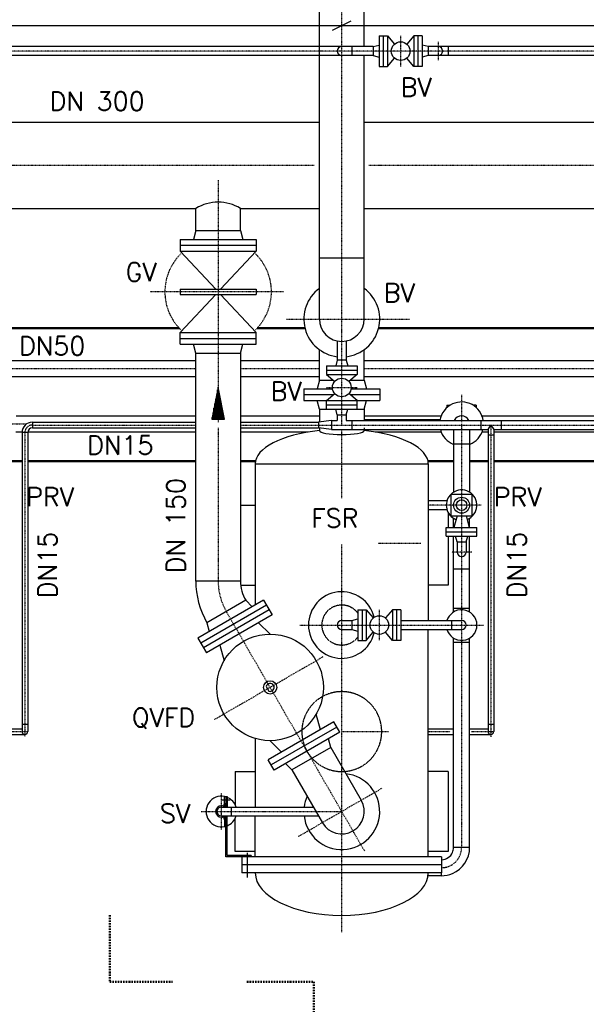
# Model space of a CAD drawing. Header units: millimetres. Extents: x -197187 to 241957296, y -45270 to 70505.
# Tile 70 of 116: x 45290 to 47417, y 7878 to 11575. Entities that reach past the tile are written whole.
import ezdxf
from ezdxf.enums import TextEntityAlignment as Align

# ---------------------------------------------------------------- set-up
doc = ezdxf.new("R2010")
doc.units = ezdxf.units.MM
doc.header["$LTSCALE"] = 0.5
for name, pattern in [('DASHDOT', [1, 0.5, -0.25, 0, -0.25]), ('DOT', [0.25, 0, -0.25]), ('HIDDEN', [0.375, 0.25, -0.125])]:
    doc.linetypes.add(name, pattern=pattern)
for name, color, linetype in [('17', 7, 'Continuous'), ('21', 7, 'Continuous'), ('41', 7, 'Continuous'), ('42', 7, 'Continuous'), ('BEMAßUNG', 7, 'Continuous'), ('P-MU025ENTL', 7, 'Continuous'), ('P-MU025ENTLÜ', 7, 'Continuous'), ('P-MU050ENTL', 7, 'Continuous'), ('P-MU150AUSL', 7, 'Continuous'), ('P-MU300AUSL', 7, 'Continuous')]:
    doc.layers.add(name, color=color, linetype=linetype)
doc.styles.add('ROMANS', font='ROMANS', dxfattribs={"height": 0.2})

# ---------------------------------------------------------------- blocks, each defined once
blk = doc.blocks.new('FPFEIL')
at = {"layer": '41', "color": 7, "linetype": 'Continuous'}
for p, q in [((-99.9998, 18.5851), (-92.9259, 18.5851)), ((-99.9998, 15.7051), (-78.5259, 15.7051)), ((-99.9998, 12.8251), (-64.1259, 12.8251)), ((-99.9998, 12.8251), (-64.1259, 12.8251)), ((-99.9998, 9.9452), (-49.7259, 9.9452)), ((-99.9998, 7.0652), (-35.3259, 7.0652)), ((-99.9998, 4.1852), (-20.926, 4.1852)), ((-99.9998, 4.1852), (-20.926, 4.1852)), ((-99.9998, 1.3052), (-6.526, 1.3052)), ((-99.9998, -1.5748), (-7.874, -1.5748)), ((-99.9998, -4.4548), (-22.274, -4.4548)), ((-99.9998, -4.4548), (-22.274, -4.4548)), ((-99.9998, -7.3348), (-36.6739, -7.3348)), ((-99.9998, -10.2148), (-51.0739, -10.2148)), ((-99.9998, -13.0948), (-65.4739, -13.0948)), ((-99.9998, -13.0948), (-65.4739, -13.0948)), ((-99.9998, -15.9748), (-79.8739, -15.9748)), ((-99.9998, -18.8548), (-94.2739, -18.8548))]:
    blk.add_line(p, q, dxfattribs=at)
blk.add_lwpolyline([(0, 0), (-99.9998, -20), (-99.9998, 20), (0, 0)], close=True, dxfattribs=at)

msp = doc.modelspace()

# ---------------------------------------------------------------- linework, layer by layer
at = {"layer": '17', "linetype": 'DASHDOT', "lineweight": 50, "ltscale": 20}
for p, q in [((45628.111, 8212.896), (45628.111, 7963.015)), ((45628.111, 7963.015), (45863.193, 7963.015)), ((46143.153, 7963.015), (46394.227, 7963.015)), ((46394.227, 7963.015), (46394.227, 7673.706))]:
    msp.add_line(p, q, dxfattribs=at)
at = {"layer": '21', "linetype": 'Continuous', "ltscale": 10}
for p, q in [((45337.132, 10063.518), (45950.802, 10063.518)), ((46119.102, 10063.518), (46411.132, 10063.518)), ((46583.282, 10073.868), (46868.371, 10073.868)), ((45319.898, 10026.868), (45950.802, 10026.868)), ((45337.132, 10042.218), (45950.802, 10042.218)), ((46119.102, 10042.218), (46411.132, 10042.218)), ((47048.482, 10036.018), (47059.132, 10052.868)), ((47059.132, 10052.868), (47069.782, 10036.018))]:
    msp.add_line(p, q, dxfattribs=at)
at = {"layer": '21', "linetype": 'DASHDOT', "ltscale": 10}
msp.add_line((45337.132, 10052.868), (45950.802, 10052.868), dxfattribs=at)
at = {"layer": '41', "linetype": 'Continuous', "lineweight": 50, "ltscale": 10}
for p, q in [((45888.309, 10417.018), (44887.517, 10417.018)), ((46360.748, 10417.018), (46181.594, 10417.018)), ((47688.309, 10417.018), (46637.517, 10417.018)), ((45298.482, 9917.018), (45229.282, 9917.018)), ((45950.802, 9917.018), (45319.782, 9917.018)), ((46175.095, 9917.018), (46119.102, 9917.018)), ((46918.982, 9917.018), (46823.169, 9917.018)), ((47048.482, 9917.018), (46979.282, 9917.018)), ((47750.802, 9917.018), (47069.782, 9917.018))]:
    msp.add_line(p, q, dxfattribs=at)
at = {"layer": '41', "linetype": 'DASHDOT', "ltscale": 10}
for p, q in [((46441.632, 10193.868), (46556.632, 10193.868)), ((45309.132, 10024.868), (45309.132, 8882.838)), ((47059.132, 10052.868), (47059.132, 8882.838)), ((46795.595, 9607.931), (46635.487, 9607.931)), ((45235.199, 8902.018), (45319.782, 8902.018)), ((46824.132, 8902.018), (46906.665, 8902.018)), ((46986.831, 8902.018), (47069.782, 8902.018)), ((46047.282, 8534.042), (46047.282, 8671.229)), ((45971.206, 8602.018), (46499.132, 8602.018))]:
    msp.add_line(p, q, dxfattribs=at)
at = {"layer": '41', "linetype": 'Continuous', "ltscale": 10}
for p, q in [((45337.132, 10063.518), (45337.132, 10042.218)), ((46411.132, 10063.518), (46411.132, 10042.218)), ((45298.482, 10024.868), (45298.482, 8902.018)), ((45319.782, 10024.868), (45298.482, 10024.868)), ((45319.782, 10024.868), (45319.782, 8902.018)), ((47048.482, 10036.018), (47048.482, 8902.018)), ((47069.782, 10036.018), (47069.782, 8902.018)), ((47069.782, 10014.868), (47048.482, 10014.868)), ((46894.156, 9768.868), (46824.132, 9768.868)), ((45229.282, 8912.668), (45298.482, 8912.668)), ((45298.482, 8930.018), (45319.782, 8930.018)), ((46824.132, 8912.668), (46918.982, 8912.668)), ((46979.282, 8912.668), (47048.482, 8912.668)), ((47048.482, 8930.018), (47069.782, 8930.018)), ((45229.282, 8891.368), (45309.132, 8891.368)), ((46824.132, 8891.368), (46918.982, 8891.368)), ((46979.282, 8891.368), (47059.132, 8891.368)), ((46059.132, 8633.868), (46059.132, 8658.868)), ((46059.132, 8658.868), (46069.132, 8658.868)), ((46064.132, 8658.868), (46064.132, 8618.868)), ((46069.132, 8658.868), (46069.132, 8618.868)), ((46047.282, 8623.868), (46049.132, 8623.868)), ((46047.282, 8618.868), (46392.236, 8618.868)), ((46049.96, 8646.368), (46079.604, 8646.368)), ((46085.282, 8585.168), (46085.282, 8618.868)), ((46047.282, 8585.168), (46411.692, 8585.168)), ((46047.282, 8580.168), (46049.132, 8580.168)), ((46064.132, 8432.018), (46064.132, 8585.168)), ((46069.132, 8437.018), (46069.132, 8585.168)), ((46059.132, 8570.168), (46059.132, 8545.168)), ((46059.132, 8545.168), (46064.132, 8545.168)), ((46159.132, 8437.018), (46069.132, 8437.018)), ((46144.132, 8446.796), (46144.132, 8353.729)), ((46159.132, 8437.018), (46159.132, 8432.018))]:
    msp.add_line(p, q, dxfattribs=at)
for centre, radius, start, end in [((45337.132, 10024.868), 38.65, 90, 180), ((45337.132, 10024.868), 17.35, 90, 180), ((45309.132, 8902.018), 10.65, 180, 0), ((47059.132, 8902.018), 10.65, 180, 0), ((46047.282, 8602.018), 57.5, 78.106864, 281.893136), ((46047.282, 8602.018), 57.5, 17.040253, 67.666317), ((46047.282, 8602.018), 21.85, 90, 270), ((46047.282, 8602.018), 16.85, 90, 270), ((46049.132, 8633.868), 10, 270, 0), ((46049.132, 8633.868), 15, 270, 0), ((46049.132, 8570.168), 15, 0, 90), ((46049.132, 8570.168), 10, 0, 90), ((46047.282, 8602.018), 57.5, 292.333683, 342.959747)]:
    msp.add_arc(centre, radius, start, end, dxfattribs=at)
at = {"layer": '41', "linetype": 'DASHDOT', "ltscale": 10}
msp.add_arc((45337.132, 10024.868), 28, 90, 180, dxfattribs=at)
at = {"layer": '41', "linetype": 'DOT', "ltscale": 10}
msp.add_arc((46949.132, 10057.018), 82.5, 245.547458, 248.564442, dxfattribs=at)
at = {"layer": 'BEMAßUNG', "linetype": 'Continuous', "ltscale": 10}
for p, q in [((44749.132, 11552.607), (50049.132, 11552.607)), ((46464.132, 11535.107), (46534.132, 11570.107))]:
    msp.add_line(p, q, dxfattribs=at)
at = {"layer": 'P-MU025ENTL', "linetype": 'Continuous', "ltscale": 10}
for p, q in [((46482.282, 10090.868), (46476.387, 10112.868)), ((46515.982, 10090.868), (46521.877, 10112.868)), ((46461.132, 10069.718), (46411.132, 10063.518)), ((46461.132, 10069.718), (46461.132, 10036.018)), ((46461.132, 10069.718), (46482.282, 10069.718)), ((46482.282, 10090.868), (46515.982, 10090.868)), ((46482.282, 10090.868), (46482.282, 10069.718)), ((46515.982, 10090.868), (46515.982, 10069.718)), ((46515.982, 10069.718), (47750.802, 10069.718)), ((46537.132, 10069.718), (46537.132, 10036.018)), ((47021.132, 10069.718), (47021.132, 10036.018)), ((47097.132, 10069.718), (47097.132, 10036.018)), ((46461.132, 10036.018), (46411.132, 10042.218)), ((46461.132, 10036.018), (47048.482, 10036.018)), ((47069.782, 10036.018), (47750.802, 10036.018))]:
    msp.add_line(p, q, dxfattribs=at)
at = {"layer": 'P-MU025ENTL', "linetype": 'DASHDOT', "ltscale": 10}
msp.add_line((46119.102, 10052.868), (47750.802, 10052.868), dxfattribs=at)
at = {"layer": 'P-MU025ENTLÜ', "linetype": 'Continuous', "ltscale": 10}
for p, q in [((46639.132, 11514.25), (46639.132, 11399.25)), ((46639.132, 11514.25), (46671.132, 11514.25)), ((46655.132, 11514.25), (46655.132, 11399.25)), ((46671.132, 11514.25), (46671.132, 11399.25)), ((46671.132, 11514.25), (46697.431, 11483.389)), ((46769.132, 11514.25), (46742.833, 11483.389)), ((46801.132, 11514.25), (46769.132, 11514.25)), ((46769.132, 11514.25), (46769.132, 11399.25)), ((46785.132, 11514.25), (46785.132, 11399.25)), ((46801.132, 11514.25), (46801.132, 11399.25)), ((46414.982, 11473.6), (45073.132, 11473.6)), ((46617.132, 11473.6), (46499.132, 11473.6)), ((46537.132, 11473.6), (46537.132, 11439.9)), ((46617.132, 11473.6), (46639.132, 11479.494)), ((46617.132, 11473.6), (46617.132, 11439.9)), ((46823.132, 11473.6), (46801.132, 11479.494)), ((48214.982, 11473.6), (46823.132, 11473.6)), ((46823.132, 11473.6), (46823.132, 11439.9)), ((46899.132, 11473.6), (46899.132, 11439.9)), ((46414.982, 11439.9), (45073.132, 11439.9)), ((46617.132, 11439.9), (46499.132, 11439.9)), ((46617.132, 11439.9), (46639.132, 11434.005)), ((46671.132, 11399.25), (46697.431, 11430.11)), ((46769.132, 11399.25), (46742.833, 11430.11)), ((46823.132, 11439.9), (46801.132, 11434.005)), ((48214.982, 11439.9), (46823.132, 11439.9)), ((46639.132, 11399.25), (46671.132, 11399.25)), ((46801.132, 11399.25), (46769.132, 11399.25)), ((46559.132, 9359.518), (46559.132, 9244.518)), ((46559.132, 9359.518), (46591.132, 9359.518)), ((46575.132, 9359.518), (46575.132, 9244.518)), ((46591.132, 9359.518), (46591.132, 9244.518)), ((46591.132, 9359.518), (46617.431, 9328.658)), ((46689.132, 9359.518), (46662.833, 9328.658)), ((46721.132, 9359.518), (46689.132, 9359.518)), ((46689.132, 9359.518), (46689.132, 9244.518)), ((46705.132, 9359.518), (46705.132, 9244.518)), ((46721.132, 9359.518), (46721.132, 9244.518)), ((46499.132, 9318.868), (46537.132, 9318.868)), ((46537.132, 9318.868), (46559.132, 9324.763)), ((46537.132, 9318.868), (46537.132, 9285.168)), ((46721.132, 9318.868), (46914.982, 9318.868)), ((46911.132, 9318.868), (46911.132, 9285.168)), ((46914.982, 9318.868), (46949.132, 9318.868)), ((46499.132, 9285.168), (46537.132, 9285.168)), ((46537.132, 9285.168), (46559.132, 9279.274)), ((46721.132, 9285.168), (46914.982, 9285.168)), ((46914.982, 9285.168), (46949.132, 9285.168)), ((46559.132, 9244.518), (46591.132, 9244.518)), ((46591.132, 9244.518), (46617.431, 9275.379)), ((46689.132, 9244.518), (46662.833, 9275.379)), ((46721.132, 9244.518), (46689.132, 9244.518))]:
    msp.add_line(p, q, dxfattribs=at)
at = {"layer": 'P-MU025ENTLÜ', "linetype": 'DASHDOT', "ltscale": 10}
for p, q in [((46720.132, 11514.25), (46720.132, 11399.25)), ((46861.132, 11491.83), (46861.132, 11422.854)), ((50182.304, 11456.75), (43312.44, 11456.75)), ((46640.132, 9359.518), (46640.132, 9244.518)), ((46342.127, 9302.018), (47031.599, 9302.018))]:
    msp.add_line(p, q, dxfattribs=at)
at = {"layer": 'P-MU025ENTLÜ', "linetype": 'HIDDEN', "ltscale": 10}
for p, q in [((46499.132, 11473.6), (46414.982, 11473.6)), ((46499.132, 11439.9), (46414.982, 11439.9))]:
    msp.add_line(p, q, dxfattribs=at)
at = {"layer": 'P-MU025ENTLÜ', "linetype": 'Continuous', "ltscale": 10}
for centre in [(46720.132, 11456.75), (46640.132, 9302.018)]:
    msp.add_circle(centre, 35, dxfattribs=at)
for centre, radius, start, end in [((46499.132, 11456.75), 16.85, 90, 270), ((46861.132, 11456.75), 16.85, 270, 90), ((46499.132, 9302.018), 125, 13.465419, 346.534581), ((46949.132, 9302.018), 57.5, 233.564817, 126.435183), ((46499.132, 9302.018), 16.85, 90, 270), ((46949.132, 9302.018), 57.5, 126.435183, 162.959747), ((46949.132, 9302.018), 16.85, 270, 90), ((46949.132, 9302.018), 57.5, 197.040253, 233.564817)]:
    msp.add_arc(centre, radius, start, end, dxfattribs=at)
at = {"layer": 'P-MU025ENTLÜ', "linetype": 'HIDDEN', "ltscale": 10}
msp.add_arc((46499.132, 9302.018), 75, 36.869897, 323.130103, dxfattribs=at)
at = {"layer": 'P-MU050ENTL', "linetype": 'Continuous', "ltscale": 10}
for p, q in [((44833.282, 10295.168), (45950.802, 10295.168)), ((46119.102, 10295.168), (46414.982, 10295.168)), ((46583.282, 10295.168), (47750.802, 10295.168)), ((44833.282, 10234.868), (45950.802, 10234.868)), ((46119.102, 10234.868), (46414.982, 10234.868)), ((46583.282, 10234.868), (47750.802, 10234.868)), ((46894.132, 10127.018), (46894.132, 10118.51)), ((46894.132, 10127.018), (46905.472, 10127.018)), ((47004.132, 10127.018), (46992.793, 10127.018)), ((47004.132, 10127.018), (47004.132, 10118.51))]:
    msp.add_line(p, q, dxfattribs=at)
at = {"layer": 'P-MU050ENTL', "linetype": 'DASHDOT', "ltscale": 10}
for p, q in [((44833.282, 10265.018), (45950.802, 10265.018)), ((46119.102, 10265.018), (46414.982, 10265.018)), ((46583.282, 10265.018), (47750.802, 10265.018)), ((46949.132, 10166.608), (46949.132, 10063.216)), ((44664.982, 10057.018), (45315.68, 10057.018)), ((46949.132, 10057.018), (46949.132, 8467.018)), ((47022.753, 9752.018), (46824.132, 9752.018)), ((46987.074, 9576.018), (46910.796, 9576.018))]:
    msp.add_line(p, q, dxfattribs=at)
at = {"layer": 'P-MU050ENTL'}
for p, q in [((45275.926, 10087.168), (45950.802, 10087.168)), ((46119.102, 10087.168), (46414.982, 10087.168)), ((46583.282, 10087.168), (46872.339, 10087.168)), ((47025.926, 10087.168), (47750.802, 10087.168)), ((45274.644, 10026.868), (45298.534, 10026.868)), ((46119.102, 10026.868), (46373.236, 10026.868)), ((46625.028, 10026.868), (46872.339, 10026.868)), ((46918.982, 10036.018), (46918.982, 9800.98)), ((46979.282, 10036.018), (46979.282, 9800.98)), ((47025.926, 10026.868), (47048.482, 10026.868)), ((47069.782, 10026.868), (47750.802, 10026.868)), ((46979.282, 9981.018), (46918.982, 9981.018)), ((46918.982, 9668.018), (46918.982, 9703.057)), ((46932.282, 9712.018), (46920.492, 9668.018)), ((46965.982, 9712.018), (46977.772, 9668.018)), ((46979.282, 9668.018), (46979.282, 9703.057)), ((46891.632, 9636.018), (46891.632, 9668.018)), ((46891.632, 9668.018), (46914.982, 9668.018)), ((46891.632, 9652.018), (46914.982, 9652.018)), ((46914.982, 9668.018), (47006.632, 9668.018)), ((46914.982, 9652.018), (47006.632, 9652.018)), ((47006.632, 9636.018), (47006.632, 9668.018)), ((46891.632, 9636.018), (46914.982, 9636.018)), ((46914.982, 9636.018), (47006.632, 9636.018)), ((46918.982, 9350.98), (46918.982, 9636.018)), ((46932.282, 9614.018), (46926.387, 9636.018)), ((46932.282, 9614.018), (46965.982, 9614.018)), ((46932.282, 9614.018), (46932.282, 9576.018)), ((46965.982, 9614.018), (46971.877, 9636.018)), ((46965.982, 9614.018), (46965.982, 9576.018)), ((46979.282, 9350.98), (46979.282, 9636.018)), ((46979.282, 9512.018), (46918.982, 9512.018)), ((46918.982, 9366.018), (46979.282, 9366.018)), ((46918.982, 8467.018), (46918.982, 9253.057)), ((46979.282, 8467.018), (46979.282, 9253.057)), ((46918.982, 9238.018), (46979.282, 9238.018)), ((46979.282, 8467.018), (46918.982, 8467.018)), ((46873.132, 8360.868), (46823.342, 8360.868)), ((46873.132, 8360.868), (46873.132, 8372.018))]:
    msp.add_line(p, q, dxfattribs=at)
for points in [[(46914.982, 9792.018), (46909.132, 9792.018), (46909.132, 9712.018), (46914.982, 9712.018)], [(46914.982, 9712.018), (46989.132, 9712.018), (46989.132, 9792.018), (46914.982, 9792.018)]]:
    msp.add_lwpolyline(points, dxfattribs=at)
for radius in [30, 20]:
    msp.add_circle((46949.132, 9752.018), radius, dxfattribs=at)
for centre, radius, start, end in [((46949.132, 10057.018), 82.5, 114.452542, 171.144711), ((46949.132, 10057.018), 82.5, 8.855289, 114.452542), ((46949.132, 10057.018), 30.15, 24.912089, 155.087911), ((46949.132, 10057.018), 82.5, 194.746653, 248.564442), ((46949.132, 10057.018), 82.5, 291.435558, 345.253347), ((46949.132, 9752.018), 57.5, 126.435183, 233.564817), ((46949.132, 9752.018), 57.5, 290.91255, 126.435183), ((46949.132, 9752.018), 57.5, 233.564817, 249.08745), ((46949.132, 9576.018), 16.85, 180, 0), ((46873.132, 8467.018), 45.85, 335.889453, 0), ((46873.132, 8467.018), 106.15, 293.219419, 0), ((46873.132, 8467.018), 45.85, 271.249733, 335.889453), ((46873.132, 8467.018), 106.15, 270, 293.219419)]:
    msp.add_arc(centre, radius, start, end, dxfattribs=at)
at = {"layer": 'P-MU050ENTL', "linetype": 'DASHDOT', "ltscale": 10}
msp.add_arc((46873.132, 8467.018), 76, 270.753914, 0, dxfattribs=at)
at = {"layer": 'P-MU150AUSL', "linetype": 'Continuous', "ltscale": 10}
for p, q in [((46414.982, 10451.018), (46414.982, 11756.749)), ((46583.282, 11473.6), (46583.282, 11756.749)), ((46583.282, 10451.018), (46583.282, 11439.9)), ((45950.802, 10783.018), (45950.802, 10866.068)), ((46119.102, 10783.018), (46119.102, 10866.068)), ((45950.802, 10783.018), (45941.96, 10750.018)), ((45950.802, 10783.018), (46119.102, 10783.018)), ((46119.102, 10783.018), (46127.944, 10750.018)), ((45892.452, 10750.018), (46177.452, 10750.018)), ((45892.452, 10750.018), (45892.452, 10706.018)), ((45892.452, 10728.018), (46177.452, 10728.018)), ((46177.452, 10750.018), (46177.452, 10706.018)), ((45892.452, 10706.018), (46177.452, 10706.018)), ((45892.452, 10706.018), (46025.638, 10563.018)), ((46177.452, 10706.018), (46044.266, 10563.018)), ((46583.282, 10680.018), (46414.982, 10680.018)), ((45892.452, 10563.018), (46177.452, 10563.018)), ((45892.452, 10563.018), (45892.452, 10543.018)), ((45892.452, 10543.018), (46177.452, 10543.018)), ((45892.452, 10400.018), (46025.638, 10543.018)), ((46177.452, 10400.018), (46044.265, 10543.018)), ((46177.452, 10563.018), (46177.452, 10543.018)), ((45892.452, 10400.018), (46177.452, 10400.018)), ((45892.452, 10356.018), (45892.452, 10400.018)), ((46177.452, 10356.018), (46177.452, 10400.018)), ((45892.452, 10378.018), (46177.452, 10378.018)), ((45892.452, 10356.018), (46177.452, 10356.018)), ((45950.802, 10323.018), (45941.96, 10356.018)), ((46119.102, 10323.018), (46127.944, 10356.018)), ((46482.282, 10368.573), (46482.282, 10296.868)), ((46515.982, 10368.573), (46515.982, 10296.868)), ((45950.802, 9467.362), (45950.802, 10323.018)), ((45950.802, 10323.018), (46119.102, 10323.018)), ((46119.102, 10323.018), (46119.102, 9467.362)), ((46414.982, 10222.018), (46414.982, 10336.018)), ((46583.282, 10222.018), (46583.282, 10336.018)), ((46482.282, 10296.868), (46476.387, 10274.868)), ((46515.982, 10296.868), (46482.282, 10296.868)), ((46515.982, 10296.868), (46521.877, 10274.868)), ((46441.632, 10274.868), (46556.632, 10274.868)), ((46441.632, 10274.868), (46441.632, 10242.868)), ((46441.632, 10258.868), (46556.632, 10258.868)), ((46441.632, 10242.868), (46472.493, 10216.57)), ((46441.632, 10242.868), (46556.632, 10242.868)), ((46556.632, 10242.868), (46525.771, 10216.57)), ((46556.632, 10274.868), (46556.632, 10242.868)), ((46414.982, 10222.018), (46406.14, 10189.018)), ((46414.982, 10222.018), (46466.099, 10222.018)), ((46532.165, 10222.018), (46583.282, 10222.018)), ((46583.282, 10222.018), (46592.124, 10189.018)), ((46356.632, 10189.018), (46356.632, 10145.018)), ((46356.632, 10189.018), (46464.47, 10189.018)), ((46356.632, 10167.018), (46467.624, 10167.018)), ((46441.632, 10144.868), (46472.493, 10171.167)), ((46556.632, 10144.868), (46525.771, 10171.167)), ((46530.64, 10167.018), (46641.632, 10167.018)), ((46533.794, 10189.018), (46641.632, 10189.018)), ((46641.632, 10189.018), (46641.632, 10145.018)), ((46356.632, 10145.018), (46441.632, 10145.018)), ((46414.982, 10112.018), (46406.14, 10145.018)), ((46441.632, 10144.868), (46556.632, 10144.868)), ((46441.632, 10112.868), (46441.632, 10144.868)), ((46441.632, 10128.868), (46556.632, 10128.868)), ((46556.456, 10145.018), (46641.632, 10145.018)), ((46556.632, 10112.868), (46556.632, 10144.868)), ((46583.282, 10112.018), (46592.124, 10145.018)), ((46414.982, 10112.018), (46414.982, 10063.518)), ((46414.982, 10112.018), (46441.632, 10112.018)), ((46441.632, 10112.868), (46556.632, 10112.868)), ((46556.632, 10112.018), (46583.282, 10112.018)), ((46583.282, 10112.018), (46583.282, 10069.718)), ((46414.982, 10042.218), (46414.982, 10032.585)), ((46583.282, 10042.218), (46583.282, 10032.585)), ((46174.132, 9907.018), (46174.132, 9377.4)), ((46174.132, 9907.018), (46824.132, 9907.018)), ((46824.132, 9907.018), (46824.132, 9318.868)), ((46119.102, 9752.018), (46174.132, 9752.018)), ((46894.156, 9735.168), (46824.132, 9735.168)), ((46899.132, 9723.624), (46899.132, 9668.018)), ((46899.132, 9636.018), (46899.132, 9452.018)), ((46119.102, 9467.362), (45950.802, 9467.362)), ((46119.917, 9452.018), (46174.132, 9452.018)), ((46899.132, 9452.018), (46824.132, 9452.018)), ((46205.541, 9395.534), (45958.724, 9253.034)), ((46138.508, 9394.937), (45992.756, 9310.787)), ((46138.508, 9394.937), (46162.666, 9370.78)), ((46205.541, 9395.534), (46237.541, 9340.108)), ((46216.541, 9376.481), (45969.724, 9233.981)), ((46226.541, 9359.161), (45979.724, 9216.661)), ((46237.541, 9340.108), (45990.724, 9197.608)), ((45992.756, 9310.787), (46001.598, 9277.787)), ((46187.008, 9310.933), (46230.001, 9267.94)), ((46824.132, 8432.018), (46824.132, 9285.168)), ((45958.724, 9253.034), (45990.724, 9197.608)), ((46041.256, 9226.783), (46056.993, 9168.054)), ((46215.45, 9071.01), (46225.45, 9053.69)), ((46419.008, 8909.097), (46403.272, 8967.827)), ((46469.541, 8938.272), (46222.724, 8795.772)), ((46480.541, 8919.22), (46233.724, 8776.72)), ((46491.541, 8900.167), (46469.541, 8938.272)), ((46174.132, 8875.94), (46174.132, 8618.868)), ((46491.541, 8900.167), (46244.724, 8757.667)), ((46457.508, 8842.413), (46448.666, 8875.413)), ((46273.256, 8824.947), (46230.263, 8867.94)), ((46457.508, 8842.413), (46311.756, 8758.263)), ((46457.508, 8842.413), (46572.008, 8644.093)), ((46244.724, 8757.667), (46222.724, 8795.772)), ((46311.756, 8758.263), (46287.598, 8782.421)), ((46099.132, 8752.018), (46099.132, 8626.875)), ((46099.132, 8752.018), (46174.132, 8752.018)), ((46311.756, 8758.263), (46426.256, 8559.943)), ((46899.132, 8752.018), (46824.132, 8752.018)), ((46899.132, 8752.018), (46899.132, 8452.018)), ((46099.132, 8452.018), (46099.132, 8577.162)), ((46174.132, 8432.018), (46174.132, 8585.168)), ((46874.132, 8432.018), (46064.132, 8432.018)), ((46174.132, 8452.018), (46099.132, 8452.018)), ((46124.132, 8432.018), (46124.132, 8372.018)), ((46899.132, 8452.018), (46824.132, 8452.018)), ((46874.132, 8432.018), (46874.132, 8372.018)), ((46874.132, 8402.018), (46124.132, 8402.018)), ((46874.132, 8372.018), (46124.132, 8372.018))]:
    msp.add_line(p, q, dxfattribs=at)
at = {"layer": 'P-MU150AUSL', "linetype": 'DASHDOT', "ltscale": 10}
for p, q in [((46499.132, 10052.868), (46499.132, 11756.749)), ((46034.952, 10972.362), (46034.952, 10063.518)), ((46280.735, 10553.018), (45779.292, 10553.018)), ((46291.84, 10451.018), (46754.143, 10451.018)), ((46034.952, 10042.218), (46034.952, 9467.362)), ((46499.132, 9778.313), (46499.132, 10037.991)), ((46499.132, 8148.441), (46499.132, 9603.995)), ((46585.147, 8453.037), (46065.632, 9352.862)), ((46428.137, 9182.258), (46020.349, 8946.822)), ((46499.132, 8902.018), (46674.369, 8902.018)), ((46650.035, 8689.142), (46335.545, 8507.571))]:
    msp.add_line(p, q, dxfattribs=at)
at = {"layer": 'P-MU150AUSL', "linetype": 'Continuous', "ltscale": 10}
for centre, radius in [((46499.132, 10193.868), 35), ((46230.132, 9067.94), 200), ((46230.132, 9067.94), 25)]:
    msp.add_circle(centre, radius, dxfattribs=at)
for centre, radius, start, end in [((46034.952, 10727.705), 161.943, 58.692781, 121.307222), ((46499.132, 10451.018), 142.5, 126.194367, 263.209136), ((46499.132, 10451.018), 142.5, 276.790864, 53.805633), ((46499.132, 10451.018), 84.15, 180, 0), ((46263.952, 9467.362), 313.15, 180.000003, 210), ((46263.952, 9467.362), 144.85, 180.000003, 210), ((46230.132, 9067.94), 15, 251.810544, 168.189456), ((46499.132, 8602.018), 142.5, 186.790864, 83.805608), ((46499.132, 8602.018), 142.5, 156.194353, 173.209136), ((46499.132, 8602.018), 84.15, 210, 30)]:
    msp.add_arc(centre, radius, start, end, dxfattribs=at)
at = {"layer": 'P-MU150AUSL', "linetype": 'DASHDOT', "ltscale": 10}
for centre, radius, start, end in [((46034.952, 10553.018), 200, 132.964925, 227.035036), ((46034.952, 10553.018), 200, 312.965003, 47.035033), ((46263.952, 9467.362), 229, 180.000003, 210)]:
    msp.add_arc(centre, radius, start, end, dxfattribs=at)
at = {"layer": 'P-MU150AUSL', "linetype": 'HIDDEN', "ltscale": 10}
msp.add_arc((46499.132, 8902.018), 150, 180, 179.999427, dxfattribs=at)
at = {"layer": 'P-MU150AUSL', "linetype": 'Continuous', "ltscale": 10}
for centre, major_axis, ratio, start_param, end_param in [((46499.132, 9907.018), (-325, 0), 0.4, 4.97429609, 6.28318531), ((46499.132, 10032.585), (-84.15, 0), 0.18391698, 0, 3.14159265), ((46499.132, 9907.018), (-325, 0), 0.4, 3.14159265, 4.45048187), ((46499.132, 8372.018), (-325, 0), 0.49230769, 0, 3.14159265)]:
    msp.add_ellipse(centre, major_axis=major_axis, ratio=ratio, start_param=start_param, end_param=end_param, dxfattribs=at)
at = {"layer": 'P-MU300AUSL', "linetype": 'Continuous', "ltscale": 10}
for p, q in [((44833.282, 11189.968), (46414.982, 11189.968)), ((46583.282, 11189.968), (48214.982, 11189.968)), ((44833.282, 10866.068), (45950.802, 10866.068)), ((46119.102, 10866.068), (46414.982, 10866.068)), ((46583.282, 10866.068), (47750.802, 10866.068))]:
    msp.add_line(p, q, dxfattribs=at)
at = {"layer": 'P-MU300AUSL', "linetype": 'DASHDOT', "ltscale": 10}
for p, q in [((44873.069, 11028.018), (46396.008, 11028.018)), ((46600.61, 11028.018), (48179.526, 11028.018))]:
    msp.add_line(p, q, dxfattribs=at)

# ---------------------------------------------------------------- block references
at = {"layer": '41', "linetype": 'Continuous', "ltscale": 10, "xscale": 1.200001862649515, "yscale": -1.200001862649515, "rotation": 90}
msp.add_blockref('FPFEIL', (46034.952, 10194.681), dxfattribs=at)

# ---------------------------------------------------------------- texts
at = {"layer": '42', "linetype": 'Continuous', "ltscale": 10, "style": 'ROMANS'}
msp.add_text('SV', height=70, dxfattribs=at).set_placement((45815.698, 8560.052))
at = {"layer": 'BEMAßUNG', "linetype": 'Continuous', "ltscale": 10, "style": 'ROMANS'}
msp.add_text('DN 300', height=70, dxfattribs=at).set_placement((45758.689, 11233.829), align=Align.RIGHT)
for s, p in [('DN50', (45287.015, 10315.274)), ('DN15', (45542.864, 9942.784))]:
    msp.add_text(s, height=70, dxfattribs=at).set_placement(p)
msp.add_text('DN 150', height=70, rotation=90, dxfattribs=at).set_placement((45911.2, 9853.888), align=Align.RIGHT)
for p in [(45429.302, 9403.271), (47191.52, 9403.271)]:
    msp.add_text('DN15', height=70, rotation=90, dxfattribs=at).set_placement(p)
at = {"layer": 'P-MU025ENTLÜ', "linetype": 'Continuous', "ltscale": 10, "style": 'ROMANS'}
msp.add_text('BV', height=70, dxfattribs=at).set_placement((46719.747, 11286.62))
at = {"layer": 'P-MU050ENTL', "linetype": 'Continuous', "ltscale": 10, "style": 'ROMANS'}
for p in [(45313.717, 9748.374), (47069.582, 9748.374)]:
    msp.add_text('PRV', height=70, dxfattribs=at).set_placement(p)
at = {"layer": 'P-MU150AUSL', "linetype": 'Continuous', "ltscale": 10, "style": 'ROMANS'}
for s, p in [('GV', (45687.369, 10592.493)), ('BV', (46656.495, 10514.844)), ('BV', (46231.523, 10144.647)), ('FSR', (46384.524, 9668.149)), ('QVFD', (45711.033, 8920.055))]:
    msp.add_text(s, height=70, dxfattribs=at).set_placement(p)

doc.saveas('drawing.dxf')
